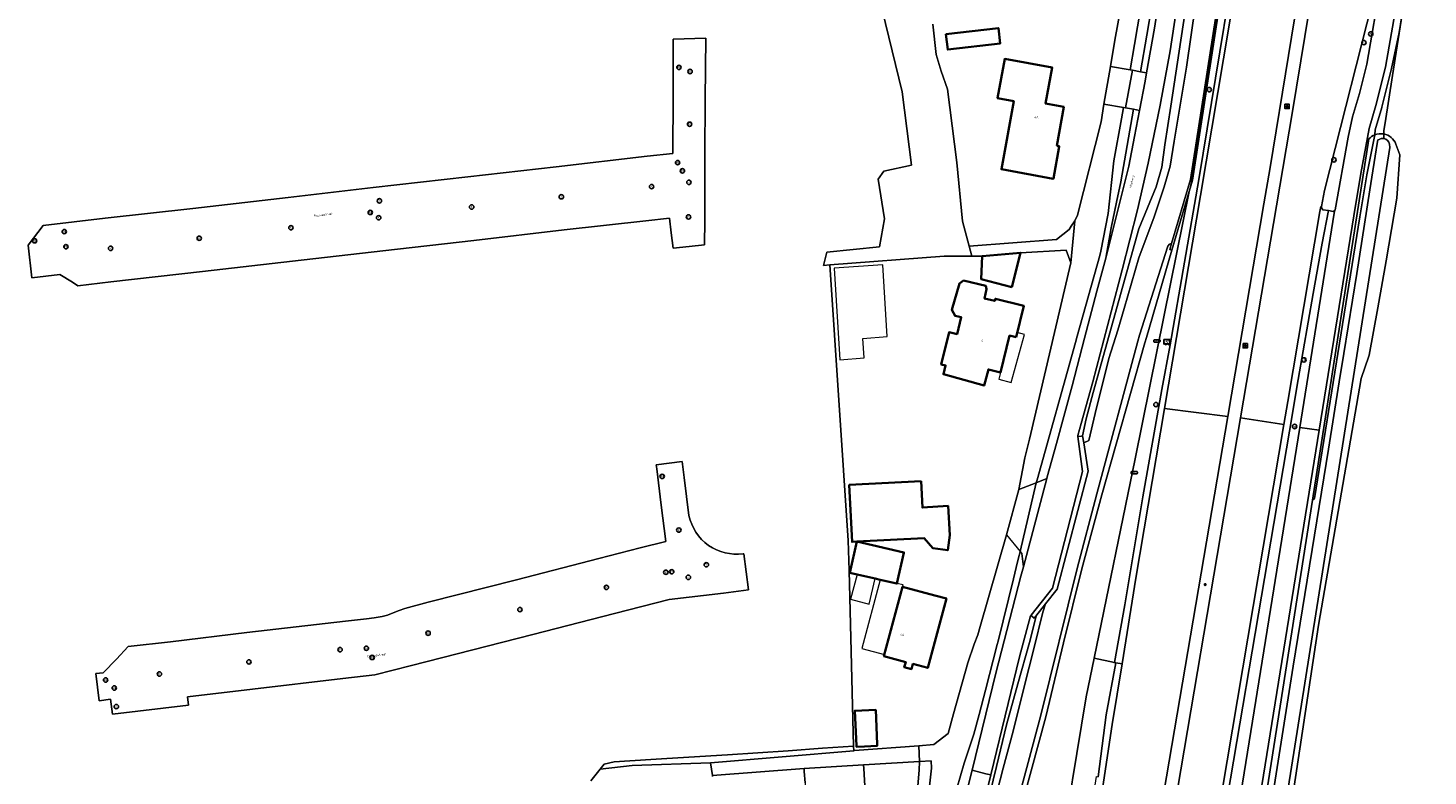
# Model space of a CAD drawing. Header units: metres. Extents: x 73718 to 76933, y 443658 to 446696.
# Tile 29 of 161: x 74695 to 74925, y 444914 to 445037. Entities that reach past the tile are written whole.
import ezdxf
from ezdxf.enums import TextEntityAlignment as Align

# ---------------------------------------------------------------- set-up
doc = ezdxf.new("R2010")
doc.units = ezdxf.units.M
for name, color, linetype, lineweight in [('B-WE-GK-BESCHOEIING-G', 130, 'GK-BESCHOEIING-SO', 18), ('B-WE-GK-KEERWAND_DAMWAND-G', 30, 'Continuous', 18), ('B-WE-IE-MEUBILAIR-S', 7, 'Continuous', 25), ('B-WE-IE-MEUBILAIR_WEGMEUBILAIR-G', 7, 'Continuous', 18), ('B-WE-IE-TERREINAFSCHEIDING_KUNSTMATIG_HEKWERK-G', 20, 'IE-TERREINAFSCHEIDING_KUNSTMATIG-SO', 18), ('B-WE-IE-TERREINAFSCHEIDING_KUNSTMATIG_MUUR-GV', 90, 'Continuous', 18), ('B-WE-KW-KUNSTWERK_DEK-GV', 170, 'Continuous', 18), ('B-WE-KW-KUNSTWERK_GELUIDSWERING_SCHERM-G', 170, 'Continuous', 18), ('B-WE-OG-BEBOUWING-GV', 7, 'Continuous', 35), ('B-WE-OG-BEBOUWING-T18', 10, 'Continuous', 18), ('B-WE-OG-BEBOUWING_LOODS-GV', 7, 'Continuous', 18), ('B-WE-OG-BEBOUWING_LUIFEL-GV', 7, 'Continuous', 18), ('B-WE-OG-BEBOUWING_OVERBOUWING-GV', 7, 'Continuous', 18), ('B-WE-OG-TERREIN_ERF-GV', 7, 'Continuous', 18), ('B-WE-OG-TERREIN_OEVER-GV', 7, 'Continuous', 18), ('B-WE-OG-TOPOGRAFIE-T18', 10, 'Continuous', 18), ('B-WE-OG-WATER_SLOOT-GV', 120, 'Continuous', 18), ('B-WE-OG-WEG-GV', 7, 'Continuous', 18), ('B-WE-VH-GESLOTENVERHARDING_ASFALT-GV', 10, 'Continuous', 18), ('B-WE-VH-GESLOTENVERHARDING_BETON-GV', 10, 'Continuous', 18), ('B-WE-VH-HALFVERHARDING_GRASBETONSTEEN-GV', 130, 'Continuous', 18), ('B-WE-VH-OPENVERHARDING_BETONSTRAATSTEEN-GV', 30, 'Continuous', 18), ('B-WE-VH-OPENVERHARDING_SIERBESTRATING-GV', 30, 'Continuous', 18), ('B-WE-VH-OPENVERHARDING_STRAATBAKSTEEN-GV', 30, 'Continuous', 18), ('B-WE-VH-OPENVERHARDING_TEGEL-GV', 30, 'Continuous', 18)]:
    doc.layers.add(name, color=color, linetype=linetype, lineweight=lineweight)
doc.styles.add('NLCS-ISO', font='NLCS-ISO.ttf')
doc.styles.add('NLCS-ISO-M200-T18', font='NLCS-ISO.ttf', dxfattribs={"height": 0.36})
doc.linetypes.add('GK-BESCHOEIING-SO', pattern='A,18,-3,[1,NLCS.SHX,S=0.6,R=0,X=0,Y=0],-3', length=24)
doc.linetypes.add('IE-TERREINAFSCHEIDING_KUNSTMATIG-SO', pattern='A,4,[82,NLCS.SHX,S=0.75,R=90,X=0,Y=0],4,-2', length=10)

# ---------------------------------------------------------------- blocks, each defined once
blk = doc.blocks.new('SIE-MEUBILAIR_BORD_VERKEER-SO')
at = {"flags": 128}
blk.add_lwpolyline([(-1.8, 1.8), (1.8, 1.8), (1.8, -1.8), (-1.8, -1.8)], close=True, dxfattribs=at)
at = {"style": 'NLCS-ISO'}
blk.add_text('vb', height=1.8, dxfattribs=at).set_placement((0, 0), align=Align.MIDDLE_CENTER)
blk = doc.blocks.new('SIE-MEUBILAIR_KAST_TELECOM-SO')
at = {"flags": 128}
blk.add_lwpolyline([(-2, -1), (2, -1, 0.414214), (2.5, -0.5), (2.5, 0.5, 0.414214), (2, 1), (-2, 1, 0.414214), (-2.5, 0.5), (-2.5, -0.5, 0.414214)], format="xyb", close=True, dxfattribs=at)
at = {"style": 'NLCS-ISO'}
blk.add_text('TEL', height=1.8, dxfattribs=at).set_placement((0, 0), align=Align.MIDDLE_CENTER)
blk = doc.blocks.new('SIE-MEUBILAIR_PAAL_LICHTMAST-SO')
for points in [[(-0.6, 0), (-1, 0)], [(-0.7, 0.7), (-0.4, 0.4)], [(0, 1), (0, 0.6)], [(0.4, 0.4), (0.7, 0.7)], [(1, 0), (0.6, 0)], [(-0.7, -0.7), (-0.4, -0.4)], [(0, -0.6), (0, -1)], [(0.4, -0.4), (0.7, -0.7)]]:
    blk.add_lwpolyline(points)
blk.add_circle((0, 0), 0.5)
blk = doc.blocks.new('SIE-MEUBILAIR_PAAL_VERKEERSBORD-SO')
blk.add_circle((0, 0), 1.8)
at = {"style": 'NLCS-ISO'}
blk.add_text('vb', height=1.8, dxfattribs=at).set_placement((0, 0), align=Align.MIDDLE_CENTER)
blk = doc.blocks.new('SIE-MEUBILAIR_PAAL_HECTOMETER-SO')
blk.add_circle((0, 0), 1.8)
at = {"style": 'NLCS-ISO'}
blk.add_text('hm', height=1.8, dxfattribs=at).set_placement((0, 0), align=Align.MIDDLE_CENTER)
blk = doc.blocks.new('SIE-MEUBILAIR_PUT_KOLK-SO')
blk.add_circle((0, 0), 1.8)
at = {"style": 'NLCS-ISO'}
blk.add_text('K', height=1.8, dxfattribs=at).set_placement((0, 0), align=Align.MIDDLE_CENTER)
blk = doc.blocks.new('SIE-MEUBILAIR_PUT_RIOOLPUT-SO')
blk.add_circle((0, 0), 1.8)
at = {"style": 'NLCS-ISO'}
blk.add_text('RI', height=1.8, dxfattribs=at).set_placement((0, 0), align=Align.MIDDLE_CENTER)
blk = doc.blocks.new('SIE-MEUBILAIR_SENSOR_CAMERA-SO')
for p, q in [((2.5, 1.25), (-2.5, 1.25)), ((-2.5, 1.25), (-2.5, -2.8125)), ((2.5, -2.8125), (2.5, 1.25))]:
    blk.add_line(p, q)
for centre, start, end in [((-1.875, -2.65625), 36.86989765, 143.13010235), ((-1.875, -2.96875), 36.86989765, 143.13010235), ((-1.875, -3.28125), 36.86989765, 143.13010235), ((-0.625, -1.71875), 216.86989765, 323.13010235), ((-0.625, -2.03125), 216.86989765, 323.13010235), ((-0.625, -2.34375), 216.86989765, 323.13010235), ((0.625, -2.65625), 36.86989765, 143.13010235), ((0.625, -2.96875), 36.86989765, 143.13010235), ((0.625, -3.28125), 36.86989765, 143.13010235), ((1.875, -1.71875), 216.86989765, 323.13010235), ((1.875, -2.03125), 216.86989765, 323.13010235), ((1.875, -2.34375), 216.86989765, 323.13010235)]:
    blk.add_arc(centre, 0.78125, start, end)
at = {"style": 'NLCS-ISO'}
blk.add_text('cam', height=1.8, dxfattribs=at).set_placement((0, 0), align=Align.MIDDLE_CENTER)

msp = doc.modelspace()

# ---------------------------------------------------------------- linework, layer by layer
at = {"layer": 'B-WE-GK-BESCHOEIING-G', "flags": 128}
msp.add_lwpolyline([(74917.202, 445019.062), (74917.094, 445019.063), (74916.96, 445018.417), (74915.747, 445010.796), (74913.603, 444997.042), (74911.48, 444983.888), (74910.734, 444979.267), (74908.938, 444968.169), (74903.165, 444932.495), (74894.613, 444878.325), (74891.434, 444858.195), (74885.407, 444820.03), (74879.972, 444785.543), (74874.751, 444751.906), (74871.045, 444728.032)], dxfattribs=at)
at = {"layer": 'B-WE-GK-KEERWAND_DAMWAND-G', "flags": 128}
msp.add_lwpolyline([(74900.638, 445105.907), (74895.936, 445075.043), (74886.249, 445012.505), (74883.129, 445002.014)], dxfattribs=at)
at = {"layer": 'B-WE-IE-MEUBILAIR_WEGMEUBILAIR-G', "flags": 128}
msp.add_lwpolyline([(74873.729, 444932.969), (74875.425, 444942.569), (74878.382, 444960.314), (74881.513, 444978.002), (74882.906, 444985.345), (74887.608, 445012.524), (74895.901, 445062.877), (74902.668, 445104.902)], dxfattribs=at)
at = {"layer": 'B-WE-IE-TERREINAFSCHEIDING_KUNSTMATIG_HEKWERK-G', "flags": 128}
msp.add_lwpolyline([(74925.339, 445066.905), (74921.845, 445044.641), (74918.068, 445020.57)], dxfattribs=at)
at = {"layer": 'B-WE-IE-TERREINAFSCHEIDING_KUNSTMATIG_MUUR-GV', "flags": 128}
msp.add_lwpolyline([(74860.525, 444940.37), (74860.789, 444940.705), (74862.411, 444942.762), (74864.297, 444945.153), (74869.395, 444964.559), (74868.671, 444969.195), (74868.489, 444970.361), (74868.316, 444970.334), (74867.735, 444970.243), (74868.471, 444964.498), (74863.514, 444945.299), (74860.009, 444940.879), (74860.152, 444940.738)], close=True, dxfattribs=at)
at = {"layer": 'B-WE-KW-KUNSTWERK_DEK-GV', "flags": 128}
msp.add_lwpolyline([(74860.855, 444962.668), (74857.978, 444961.546), (74855.952, 444954.083), (74858.198, 444951.379)], close=True, dxfattribs=at)
at = {"layer": 'B-WE-KW-KUNSTWERK_GELUIDSWERING_SCHERM-G', "flags": 128}
msp.add_lwpolyline([(74900.859, 445105.724), (74894.301, 445063.739), (74886.394, 445012.349), (74886.032, 445010.562), (74881.911, 444990.219), (74877.141, 444966.61), (74869.078, 444927.446), (74864.527, 444899.854), (74846.89, 444791.298), (74839.967, 444746.809), (74836.104, 444722.17), (74836.104, 444722.169), (74829.168, 444677.734), (74821.454, 444628.332), (74813.729, 444578.892), (74805.228, 444524.591)], dxfattribs=at)
at = {"layer": 'B-WE-OG-BEBOUWING-GV', "flags": 128}
for points in [[(74845.991, 445036.399), (74846.287, 445033.869), (74854.931, 445034.881), (74854.626, 445037.41)], [(74864.225, 445018.047), (74865.399, 445024.455), (74862.404, 445025.004), (74863.485, 445030.912), (74855.684, 445032.34), (74854.5, 445025.875), (74857.172, 445025.385), (74855.125, 445014.206), (74863.672, 445012.641), (74863.677, 445012.669), (74864.647, 445017.969), (74864.614, 445017.976)], [(74856.82, 444994.836), (74858.284, 445000.475), (74851.965, 444999.931), (74851.79, 444996.142)], [(74857.55, 444986.601), (74858.811, 444991.77), (74854.13, 444992.912), (74854.04, 444992.542), (74852.367, 444992.95), (74852.688, 444994.512), (74852.545, 444995.015), (74848.892, 444995.896), (74848.217, 444995.437), (74846.991, 444991.077), (74847.504, 444990.083), (74848.509, 444989.881), (74847.828, 444987.089), (74846.515, 444987.409), (74845.225, 444982.123), (74845.94, 444981.948), (74845.585, 444980.492), (74852.289, 444978.63), (74853.001, 444981.281), (74854.984, 444980.797), (74856.465, 444986.866)], [(74841.918, 444962.905), (74830.075, 444962.295), (74830.557, 444952.938), (74831.332, 444952.978), (74831.338, 444952.978), (74842.401, 444953.548), (74843.826, 444951.917), (74846.288, 444951.559), (74846.652, 444954.057), (74846.363, 444958.837), (74842.141, 444958.581)], [(74831.332, 444952.978), (74830.161, 444947.855), (74830.16, 444947.853), (74831.383, 444947.573), (74834.337, 444946.898), (74835.151, 444946.712), (74837.926, 444946.078), (74839.081, 444951.136), (74839.086, 444951.158), (74839.097, 444951.205), (74831.338, 444952.978)], [(74838.869, 444945.545), (74835.794, 444934.147), (74839.376, 444933.181), (74839.145, 444932.324), (74840.328, 444932.005), (74840.564, 444932.879), (74843, 444932.222), (74846.069, 444943.603), (74844.173, 444944.114)], [(74831.261, 444919.284), (74831.262, 444919.269), (74831.263, 444919.252), (74832.6, 444919.312), (74834.701, 444919.406), (74834.69, 444919.653), (74834.438, 444925.314), (74830.999, 444925.153), (74831.257, 444919.382)]]:
    msp.add_lwpolyline(points, close=True, dxfattribs=at)
at = {"layer": 'B-WE-OG-BEBOUWING_LOODS-GV', "flags": 128}
msp.add_lwpolyline([(74822.68, 444915.203), (74822.811, 444913.296), (74822.949, 444910.327), (74832.749, 444910.904), (74832.469, 444915.664), (74832.433, 444916.266), (74822.647, 444915.691)], close=True, dxfattribs=at)
at = {"layer": 'B-WE-OG-BEBOUWING_LUIFEL-GV', "flags": 128}
for points in [[(74857.55, 444986.601), (74856.465, 444986.866), (74854.984, 444980.797), (74854.718, 444979.708), (74856.736, 444979.151), (74858.909, 444987.021), (74857.732, 444987.346)], [(74831.383, 444947.573), (74830.319, 444943.509), (74833.379, 444942.709), (74834.337, 444946.898)], [(74838.869, 444945.545), (74838.938, 444945.847), (74837.926, 444946.078), (74835.151, 444946.712), (74832.155, 444935.414), (74835.87, 444934.429)]]:
    msp.add_lwpolyline(points, close=True, dxfattribs=at)
at = {"layer": 'B-WE-OG-BEBOUWING_OVERBOUWING-GV', "flags": 128}
msp.add_lwpolyline([(74835.633, 444998.479), (74827.597, 444997.923), (74828.536, 444982.864), (74832.545, 444983.189), (74832.343, 444986.368), (74836.338, 444986.694)], close=True, dxfattribs=at)
at = {"layer": 'B-WE-OG-TERREIN_ERF-GV', "flags": 128}
for points in [[(74843.837, 445038.042), (74844.392, 445033.05), (74845.224, 445030.346), (74846.264, 445027.365), (74847.789, 445015.3), (74848.735, 445005.661), (74849.841, 445001.553), (74864.215, 445002.677), (74866.285, 445004.287), (74866.619, 445004.838), (74867.233, 445005.7), (74867.64, 445006.676), (74871.523, 445022.025), (74872.013, 445024.924), (74873.06, 445031.122), (74873.784, 445035.404), (74876.357, 445049.518)], [(74921.845, 445044.641), (74920.594, 445036.668), (74918.268, 445021.846), (74918.068, 445020.57), (74918.06, 445020.004)], [(74787.541, 444913.648), (74789.101, 444915.556), (74789.756, 444916.39), (74791.384, 444916.745), (74797.443, 444917.129), (74800.054, 444917.297), (74810.033, 444917.942), (74820.012, 444918.586), (74825.706, 444918.989), (74830.803, 444919.35), (74830.095, 444948.244), (74829.907, 444953.15), (74826.909, 444998.468), (74825.863, 444998.387), (74826.378, 445000.596), (74835.074, 445001.432), (74835.871, 445006.029), (74834.858, 445012.589), (74835.788, 445013.88), (74840.351, 445014.871), (74838.792, 445026.946), (74835.49, 445040.414)], [(74920.066, 445018.326), (74920.683, 445016.554), (74920.191, 445009.422), (74919.332, 445004.3), (74918.464, 444999.127), (74917.067, 444991.427), (74915.656, 444983.649), (74915.591, 444983.45), (74914.315, 444979.785), (74907.319, 444939.229), (74900.905, 444896.779)], [(74812.603, 444950.968), (74812.755, 444950.973), (74813.485, 444945.023), (74809.384, 444944.519), (74800.444, 444943.458), (74791.463, 444941.159), (74778.015, 444937.719), (74758.018, 444932.589), (74751.994, 444931.05), (74746.731, 444930.443), (74731.849, 444928.702), (74721.193, 444927.446), (74721.358, 444926.078), (74717.191, 444925.576), (74708.811, 444924.583), (74708.514, 444927.05), (74706.653, 444926.823), (74706.106, 444931.295), (74707.284, 444931.39), (74709.468, 444933.649), (74711.429, 444935.71), (74718.365, 444936.524), (74730.957, 444938.007), (74747.197, 444939.905), (74750.634, 444940.305), (74751.88, 444940.447), (74753.233, 444940.679), (74754.094, 444940.91), (74755.046, 444941.248), (74755.995, 444941.631), (74756.923, 444941.994), (74760.791, 444942.998), (74775.316, 444946.719), (74788.885, 444950.19), (74795.675, 444951.929), (74799.881, 444952.999), (74799.155, 444958.97), (74798.428, 444964.919), (74798.287, 444965.617), (74802.592, 444966.168), (74802.926, 444963.495), (74803.692, 444957.258)], [(74822.811, 444913.296), (74822.68, 444915.203), (74822.647, 444915.691), (74807.604, 444914.546), (74807.574, 444914.38)], [(74840.872, 444906.912), (74841.591, 444915.407), (74841.655, 444916.837), (74832.433, 444916.266), (74832.469, 444915.664), (74832.749, 444910.904)]]:
    msp.add_lwpolyline(points, dxfattribs=at)
for points in [[(74845.991, 445036.399), (74854.626, 445037.41), (74854.931, 445034.881), (74846.287, 445033.869)], [(74708.584, 444995.695), (74703.114, 444995.017), (74702.221, 444995.627), (74700.175, 444996.887), (74695.541, 444996.352), (74694.924, 445001.718), (74697.447, 445004.975), (74707.623, 445006.134), (74722.053, 445007.767), (74737.724, 445009.564), (74751.714, 445011.179), (74767.339, 445012.967), (74781.844, 445014.626), (74796.816, 445016.334), (74801.029, 445016.793), (74801.045, 445017.808), (74801.081, 445025.254), (74801.113, 445035.588), (74806.459, 445035.757), (74806.394, 445025.725), (74806.346, 445016.516), (74806.299, 445005.778), (74806.287, 445001.763), (74803.746, 445001.496), (74801.092, 445001.217), (74800.78, 445003.75), (74800.497, 445006.183), (74796.63, 445005.747), (74783.18, 445004.218), (74768.313, 445002.508), (74753.33, 445000.783), (74738.479, 444999.081), (74723.633, 444997.392)], [(74864.225, 445018.047), (74864.614, 445017.976), (74864.647, 445017.969), (74863.677, 445012.669), (74863.672, 445012.641), (74855.125, 445014.206), (74857.172, 445025.385), (74854.5, 445025.875), (74855.684, 445032.34), (74863.485, 445030.912), (74862.404, 445025.004), (74865.399, 445024.455)], [(74841.533, 444919.406), (74844.009, 444919.593), (74846.375, 444921.448), (74847.253, 444924.642), (74849.594, 444933.072), (74850.636, 444936.137), (74851.266, 444937.66), (74851.66, 444939.042), (74855.952, 444954.083), (74857.978, 444961.546), (74858.966, 444966.746), (74859.731, 444969.8), (74866.562, 444998.836), (74865.765, 445000.875), (74858.284, 445000.475), (74856.82, 444994.836), (74851.79, 444996.142), (74851.965, 444999.931), (74850.278, 444999.927), (74845.708, 444999.918), (74826.909, 444998.468), (74829.907, 444953.15), (74830.095, 444948.244), (74830.803, 444919.35), (74830.821, 444918.597), (74830.951, 444918.608)], [(74857.55, 444986.601), (74856.465, 444986.866), (74854.984, 444980.797), (74853.001, 444981.281), (74852.289, 444978.63), (74845.585, 444980.492), (74845.94, 444981.948), (74845.225, 444982.123), (74846.515, 444987.409), (74847.828, 444987.089), (74848.509, 444989.881), (74847.504, 444990.083), (74846.991, 444991.077), (74848.217, 444995.437), (74848.892, 444995.896), (74852.545, 444995.015), (74852.688, 444994.512), (74852.367, 444992.95), (74854.04, 444992.542), (74854.13, 444992.912), (74858.811, 444991.77)], [(74835.151, 444946.712), (74834.337, 444946.898), (74831.383, 444947.573), (74830.16, 444947.853), (74830.161, 444947.855), (74831.332, 444952.978), (74830.557, 444952.938), (74830.075, 444962.295), (74841.918, 444962.905), (74842.141, 444958.581), (74846.363, 444958.837), (74846.652, 444954.057), (74846.288, 444951.559), (74843.826, 444951.917), (74842.401, 444953.548), (74831.338, 444952.978), (74839.097, 444951.205), (74839.086, 444951.158), (74839.081, 444951.136), (74837.926, 444946.078)], [(74846.069, 444943.603), (74843, 444932.222), (74840.564, 444932.879), (74840.328, 444932.005), (74839.145, 444932.324), (74839.376, 444933.181), (74835.794, 444934.147), (74838.869, 444945.545), (74844.173, 444944.114)], [(74830.999, 444925.153), (74834.438, 444925.314), (74834.69, 444919.653), (74834.701, 444919.406), (74832.6, 444919.312), (74831.263, 444919.252), (74831.262, 444919.269), (74831.261, 444919.284), (74831.257, 444919.382)]]:
    msp.add_lwpolyline(points, close=True, dxfattribs=at)
at = {"layer": 'B-WE-OG-TERREIN_ERF-GV'}
for points in [[(74918.06, 445020.004, -0.2514116), (74920.066, 445018.326)], [(74803.692, 444957.258, 0.1805333), (74806.924, 444952.341)], [(74806.924, 444952.341, 0.1783801), (74812.603, 444950.968)]]:
    msp.add_lwpolyline(points, format="xyb", dxfattribs=at)
at = {"layer": 'B-WE-OG-TERREIN_OEVER-GV', "flags": 128}
for points in [[(74879.08, 445036.273), (74879.872, 445041.096), (74880.631, 445046.125), (74880.977, 445048.415), (74879.48, 445049.258), (74879.016, 445046.417), (74877.049, 445034.695), (74876.316, 445030.546), (74876.699, 445030.478), (74878.001, 445030.249)], [(74875.223, 445024.357), (74874.895, 445022.502), (74873.65, 445015.58), (74872.704, 445006.94), (74871.478, 445000.715), (74871.349, 445000), (74871.343, 445000), (74867.592, 444986.774), (74867.298, 444985.739), (74860.993, 444963.161), (74860.855, 444962.668), (74862.607, 444963.352), (74862.675, 444963.607), (74864.178, 444969.105), (74866.769, 444978.608), (74868.805, 444986.43), (74870.821, 444994.174), (74872.319, 444999.56), (74873.17, 445004.581), (74874.055, 445008.797), (74874.76, 445012.156), (74876.893, 445024.062), (74875.545, 445024.3)], [(74830.821, 444918.597), (74830.803, 444919.35), (74825.706, 444918.989), (74820.012, 444918.586), (74810.033, 444917.942), (74800.054, 444917.297), (74797.443, 444917.129), (74791.384, 444916.745), (74789.756, 444916.39), (74789.101, 444915.556), (74794.343, 444916.146), (74807.273, 444916.622)], [(74841.655, 444916.837), (74841.591, 444915.407), (74840.872, 444906.912), (74840.553, 444900.659), (74840.937, 444900.565), (74841.933, 444900.322), (74843.612, 444915.714), (74843.554, 444916.936)]]:
    msp.add_lwpolyline(points, close=True, dxfattribs=at)
for points in [[(74885.829, 445043.026), (74884.397, 445033.642), (74883.029, 445024.571), (74882.021, 445018.236), (74881.517, 445014.565), (74880.581, 445011.325), (74877.774, 445004.414), (74870.215, 444977.49), (74869.063, 444973.17), (74868.489, 444970.361), (74868.671, 444969.195), (74869.492, 444969.609), (74870.55, 444974.069), (74872.834, 444983.069), (74874.265, 444987.77), (74875.349, 444991.333), (74877.745, 444999.647), (74880.256, 445006.398), (74881.917, 445011.305), (74882.922, 445014.705), (74883.579, 445018.801), (74885.588, 445031.011), (74887.095, 445041.251)], [(74916.58, 445019.853), (74915.251, 445013.313), (74914.129, 445006.379), (74906.674, 444960.078), (74906.303, 444959.785), (74892.731, 444873.205), (74891.603, 444867.414), (74890.027, 444859.32), (74889.898, 444858.436), (74888.978, 444852.121), (74887.939, 444844.994), (74886.499, 444836.427), (74885.052, 444827.998), (74883.62, 444819.653), (74873.321, 444752.131), (74868.454, 444720.22), (74858.227, 444653.173)], [(74915.613, 445019.18), (74906.303, 444959.785), (74906.674, 444960.078), (74914.129, 445006.379)], [(74908.938, 444968.169), (74910.734, 444979.267), (74911.48, 444983.888), (74913.603, 444997.042), (74915.747, 445010.796), (74916.96, 445018.417), (74917.094, 445019.063), (74917.202, 445019.062)], [(74914.129, 445006.379), (74915.251, 445013.313), (74916.58, 445019.853)], [(74918.06, 445020.004), (74918.05, 445019.264)], [(74918.05, 445019.264), (74918.06, 445020.004)], [(74918.992, 445018.307), (74919.07, 445017.772), (74891.22, 444842.684)], [(74900.905, 444896.779), (74907.319, 444939.229), (74914.315, 444979.785), (74915.591, 444983.45), (74915.656, 444983.649), (74917.067, 444991.427), (74918.464, 444999.127), (74919.332, 445004.3), (74920.191, 445009.422), (74920.683, 445016.554), (74920.066, 445018.326)], [(74862.449, 444924.185), (74865.33, 444936.36), (74868.389, 444948.492), (74871.653, 444960.674), (74878.745, 444985.676), (74878.982, 444986.513), (74883.177, 445000.896), (74882.832, 445000.998), (74883.129, 445002.014), (74882.795, 445001.892), (74882.54, 445001.568), (74877.844, 444986.914), (74877.583, 444985.944), (74870.812, 444960.808), (74867.611, 444948.549), (74861.599, 444924.42), (74856.84, 444906.615), (74855.159, 444899.975), (74854.568, 444896.457), (74853.437, 444886.045), (74852.905, 444882.055), (74849.587, 444862.705)], [(74860.365, 444660.369), (74862.917, 444676.418), (74865.517, 444693.415), (74868.085, 444709.594), (74868.74, 444713.575), (74869.315, 444716.886), (74869.8, 444720.007), (74871.045, 444728.032), (74874.751, 444751.906), (74879.972, 444785.543), (74885.407, 444820.03), (74891.434, 444858.195), (74894.613, 444878.325), (74903.165, 444932.495), (74908.938, 444968.169)], [(74849.407, 444911.706), (74850.306, 444915.373), (74854.223, 444931.338), (74858.35, 444947.319), (74858.747, 444948.813), (74858.497, 444951.018), (74858.198, 444951.379), (74858.033, 444950.679), (74857.755, 444949.647), (74857.12, 444946.869), (74854.578, 444936.633), (74854.434, 444936.054), (74852.488, 444928.526), (74851.462, 444924.565), (74850.614, 444921.289), (74848.984, 444916.548), (74847.793, 444912.381)], [(74853.97, 444910.208), (74855.439, 444915.705), (74857.072, 444921.814), (74858.955, 444929.305), (74860.472, 444935.338), (74861.94, 444941.366), (74862.411, 444942.762), (74860.789, 444940.705), (74860.856, 444940.702), (74859.776, 444936.382), (74857.858, 444929.581), (74855.96, 444922.848), (74854.296, 444916.011), (74852.649, 444909.242)], [(74857.632, 444906.41), (74862.449, 444924.185)]]:
    msp.add_lwpolyline(points, dxfattribs=at)
at = {"layer": 'B-WE-OG-TERREIN_OEVER-GV'}
for points in [[(74916.58, 445019.853, 0.1123026), (74915.613, 445019.18)], [(74918.06, 445020.004, 0.1439834), (74916.58, 445019.853)], [(74917.202, 445019.062, -0.1995149), (74918.05, 445019.264)], [(74918.05, 445019.264, -0.3280677), (74918.992, 445018.307)], [(74920.066, 445018.326, 0.2514116), (74918.06, 445020.004)]]:
    msp.add_lwpolyline(points, format="xyb", dxfattribs=at)
at = {"layer": 'B-WE-OG-WATER_SLOOT-GV', "flags": 128}
for points in [[(74849.587, 444862.705), (74852.905, 444882.055), (74853.437, 444886.045), (74854.568, 444896.457), (74855.159, 444899.975), (74856.84, 444906.615), (74861.599, 444924.42), (74867.611, 444948.549), (74870.812, 444960.808), (74877.583, 444985.944), (74877.844, 444986.914), (74882.54, 445001.568), (74882.795, 445001.892), (74883.129, 445002.014), (74886.249, 445012.505), (74895.936, 445075.043)], [(74835.49, 445040.414), (74838.792, 445026.946), (74840.351, 445014.871), (74835.788, 445013.88), (74834.858, 445012.589), (74835.871, 445006.029), (74835.074, 445001.432), (74826.378, 445000.596), (74825.863, 444998.387), (74826.909, 444998.468), (74845.708, 444999.918), (74850.278, 444999.927), (74849.841, 445001.553), (74848.735, 445005.661), (74847.789, 445015.3), (74846.264, 445027.365), (74845.224, 445030.346), (74844.392, 445033.05), (74843.837, 445038.042)], [(74887.095, 445041.251), (74885.588, 445031.011), (74883.579, 445018.801), (74882.922, 445014.705), (74881.917, 445011.305), (74880.256, 445006.398), (74877.745, 444999.647), (74875.349, 444991.333), (74874.265, 444987.77), (74872.834, 444983.069), (74870.55, 444974.069), (74869.492, 444969.609), (74868.671, 444969.195), (74869.395, 444964.559), (74864.297, 444945.153), (74862.411, 444942.762), (74861.94, 444941.366), (74860.472, 444935.338), (74858.955, 444929.305), (74857.072, 444921.814), (74855.439, 444915.705), (74853.97, 444910.208)], [(74917.202, 445019.062), (74917.094, 445019.063), (74916.96, 445018.417), (74915.747, 445010.796), (74913.603, 444997.042), (74911.48, 444983.888), (74910.734, 444979.267), (74908.938, 444968.169), (74903.165, 444932.495), (74894.613, 444878.325), (74891.434, 444858.195), (74885.407, 444820.03), (74879.972, 444785.543), (74874.751, 444751.906), (74871.045, 444728.032), (74873.33, 444727.875), (74875.002, 444738.296), (74880.889, 444774.221), (74881.705, 444774.292), (74882.973, 444774.406), (74888.473, 444774.806), (74892.449, 444775.095), (74891.412, 444788.714), (74889.2, 444820.96)], [(74889.2, 444820.96), (74888.953, 444824.245), (74889.291, 444827.835), (74889.846, 444828.351), (74890.082, 444833.011), (74891.22, 444842.684), (74919.07, 445017.772), (74918.992, 445018.307)], [(74847.793, 444912.381), (74848.984, 444916.548), (74850.614, 444921.289), (74851.462, 444924.565), (74852.488, 444928.526), (74854.434, 444936.054), (74854.578, 444936.633), (74857.12, 444946.869), (74857.755, 444949.647), (74858.033, 444950.679), (74858.198, 444951.379), (74860.855, 444962.668), (74857.978, 444961.546), (74855.952, 444954.083), (74851.66, 444939.042), (74851.266, 444937.66), (74850.636, 444936.137), (74849.594, 444933.072), (74847.253, 444924.642), (74846.375, 444921.448), (74844.009, 444919.593), (74841.533, 444919.406), (74841.533, 444919.398), (74841.655, 444916.837), (74843.554, 444916.936), (74843.612, 444915.714), (74841.933, 444900.322)], [(74807.574, 444914.38), (74807.604, 444914.546), (74807.273, 444916.622), (74794.343, 444916.146), (74789.101, 444915.556), (74787.541, 444913.648)]]:
    msp.add_lwpolyline(points, dxfattribs=at)
for points in [[(74876.316, 445030.546), (74877.049, 445034.695), (74879.016, 445046.417), (74879.48, 445049.258), (74880.132, 445053.247), (74880.018, 445053.777), (74880.929, 445058.563), (74878.176, 445059.087), (74877.267, 445054.302), (74877.049, 445053.751), (74876.357, 445049.518), (74873.784, 445035.404), (74873.06, 445031.122)], [(74859.731, 444969.8), (74858.966, 444966.746), (74857.978, 444961.546), (74860.855, 444962.668), (74860.993, 444963.161), (74867.298, 444985.739), (74867.592, 444986.774), (74871.343, 445000), (74871.349, 445000), (74871.478, 445000.715), (74872.704, 445006.94), (74873.65, 445015.58), (74874.895, 445022.502), (74875.223, 445024.357), (74872.013, 445024.924), (74871.523, 445022.025), (74867.64, 445006.676), (74867.233, 445005.7), (74866.562, 444998.836)], [(74849.841, 445001.553), (74850.278, 444999.927), (74851.965, 444999.931), (74858.284, 445000.475), (74865.765, 445000.875), (74866.562, 444998.836), (74867.233, 445005.7), (74866.619, 445004.838), (74866.285, 445004.287), (74864.215, 445002.677)], [(74807.273, 444916.622), (74807.604, 444914.546), (74822.647, 444915.691), (74832.433, 444916.266), (74841.655, 444916.837), (74841.533, 444919.398), (74841.533, 444919.406), (74830.951, 444918.608), (74830.821, 444918.597)]]:
    msp.add_lwpolyline(points, close=True, dxfattribs=at)
at = {"layer": 'B-WE-OG-WATER_SLOOT-GV'}
for points in [[(74918.05, 445019.264, 0.1995149), (74917.202, 445019.062)], [(74918.992, 445018.307, 0.3280677), (74918.05, 445019.264)]]:
    msp.add_lwpolyline(points, format="xyb", dxfattribs=at)
at = {"layer": 'B-WE-OG-WEG-GV', "flags": 128}
for points in [[(74877.252, 444946.983), (74881.963, 444974.839), (74887.886, 445009.865), (74892.626, 445037.895), (74898.016, 445071.022), (74902.948, 445101.338), (74904.438, 445110.492), (74904.393, 445110.5), (74904.436, 445110.772), (74902.25, 445111.125), (74901.3, 445105.786), (74902.668, 445104.902), (74895.901, 445062.877), (74887.608, 445012.524), (74882.906, 444985.345), (74881.513, 444978.002), (74878.382, 444960.314), (74875.425, 444942.569), (74873.751, 444933.093), (74873.952, 444933.052), (74874.979, 444932.905)], [(74887.608, 445012.524), (74895.901, 445062.877), (74902.668, 445104.902), (74901.3, 445105.786), (74901.032, 445105.822), (74898.946, 445092.343), (74886.578, 445012.409), (74886.032, 445010.562), (74881.911, 444990.219), (74877.141, 444966.61), (74870.383, 444933.787), (74873.751, 444933.093), (74875.425, 444942.569), (74878.382, 444960.314), (74881.513, 444978.002), (74882.906, 444985.345)], [(74881.933, 445047.876), (74881.145, 445048.32), (74880.977, 445048.415), (74880.631, 445046.125), (74879.872, 445041.096), (74879.08, 445036.273), (74878.001, 445030.249), (74879.03, 445030.067), (74880.337, 445037.421)], [(74876.893, 445024.062), (74874.76, 445012.156), (74874.055, 445008.797), (74873.17, 445004.581), (74872.319, 444999.56), (74876.128, 445014.721), (74877.043, 445019.578), (74877.879, 445023.888)]]:
    msp.add_lwpolyline(points, close=True, dxfattribs=at)
for points in [[(74891.865, 445092.545), (74882.897, 445033.68), (74881.236, 445024.74), (74879.28, 445015.224), (74877.551, 445007.531), (74874.992, 444997.684), (74870.195, 444979.224), (74868.268, 444972.418), (74867.709, 444970.443), (74867.735, 444970.243), (74868.316, 444970.334), (74868.489, 444970.361), (74869.063, 444973.17), (74870.215, 444977.49), (74877.774, 445004.414), (74880.581, 445011.325), (74881.517, 445014.565), (74882.021, 445018.236), (74883.029, 445024.571), (74884.397, 445033.642), (74885.829, 445043.026)], [(74921.098, 445046.745), (74918.367, 445031.009), (74916.762, 445024.666), (74915.663, 445020.928), (74914.266, 445013.485), (74913.142, 445006.539), (74907.443, 444971.309), (74891.564, 444873.152), (74891.488, 444872.703), (74883.328, 444824.657), (74877.61, 444789.148), (74875.999, 444778.953), (74870.357, 444743.25), (74865.133, 444712.917), (74864.615, 444709.757), (74864.392, 444708.382), (74861.897, 444692.862), (74859.956, 444680.497), (74858.815, 444673.23)], [(74916.58, 445019.853), (74916.637, 445020.694), (74917.721, 445024.384), (74917.731, 445024.421), (74919.336, 445030.764), (74920.594, 445036.668), (74921.845, 445044.641)], [(74920.594, 445036.668), (74919.336, 445030.764), (74917.731, 445024.421), (74917.721, 445024.384), (74916.637, 445020.694), (74916.58, 445019.853)], [(74918.06, 445020.004), (74918.068, 445020.57), (74918.268, 445021.846), (74920.594, 445036.668)], [(74873.321, 444752.131), (74883.62, 444819.653), (74885.052, 444827.998), (74886.499, 444836.427), (74887.939, 444844.994), (74888.978, 444852.121), (74889.898, 444858.436), (74890.027, 444859.32), (74891.603, 444867.414), (74892.731, 444873.205), (74906.303, 444959.785), (74915.613, 445019.18)], [(74839.967, 444746.809), (74846.89, 444791.298), (74864.527, 444899.854), (74869.078, 444927.446), (74870.383, 444933.787), (74877.141, 444966.61), (74881.911, 444990.219), (74886.032, 445010.562), (74883.177, 445000.896), (74878.982, 444986.513), (74878.745, 444985.676), (74871.653, 444960.674), (74868.389, 444948.492), (74865.33, 444936.36), (74862.449, 444924.185), (74857.632, 444906.41)], [(74855.497, 444673.018), (74856.755, 444680.933), (74859.215, 444696.416), (74860.895, 444707.008), (74861.414, 444710.174), (74861.889, 444713.235), (74867.18, 444743.863), (74872.799, 444779.449), (74875.736, 444798.049), (74880.222, 444825.627), (74888.236, 444873.067), (74889.971, 444883.339), (74904.235, 444971.738), (74909.919, 445006.964), (74909.992, 445007.416), (74909.754, 445007.278), (74908.946, 445007.41), (74907.947, 445002.059), (74906.464, 444993.756), (74903.992, 444979.635), (74902.565, 444971.13), (74888.208, 444886.819), (74859.913, 444709.134), (74852.197, 444660.495)], [(74852.649, 444909.242), (74854.296, 444916.011), (74855.96, 444922.848), (74857.858, 444929.581), (74859.776, 444936.382), (74860.856, 444940.702), (74860.789, 444940.705), (74860.525, 444940.37), (74860.152, 444940.738), (74860.009, 444940.879), (74859.907, 444940.75), (74858.11, 444934.059), (74853.389, 444914.606), (74850.826, 444904.044)], [(74873.952, 444933.052), (74873.751, 444933.093), (74870.383, 444933.787), (74869.078, 444927.446), (74864.527, 444899.854), (74846.89, 444791.298), (74839.967, 444746.809), (74836.104, 444722.169), (74829.168, 444677.734), (74821.454, 444628.332), (74813.729, 444578.892), (74805.228, 444524.591), (74792.624, 444470.678), (74792.41, 444468.661)], [(74816.719, 444562.873), (74819.734, 444581.604), (74842.53, 444733.765), (74844.297, 444743.756), (74870.778, 444914.338), (74871.045, 444914.305), (74872.358, 444924.514), (74873.952, 444933.052)]]:
    msp.add_lwpolyline(points, dxfattribs=at)
at = {"layer": 'B-WE-OG-WEG-GV'}
for points in [[(74915.613, 445019.18, -0.1123026), (74916.58, 445019.853)], [(74916.58, 445019.853, -0.1439834), (74918.06, 445020.004)]]:
    msp.add_lwpolyline(points, format="xyb", dxfattribs=at)
at = {"layer": 'B-WE-VH-GESLOTENVERHARDING_ASFALT-GV', "flags": 128}
for points in [[(74881.933, 445047.876), (74880.337, 445037.421), (74879.03, 445030.067), (74878.805, 445028.664), (74877.879, 445023.888), (74877.043, 445019.578), (74876.128, 445014.721), (74872.319, 444999.56), (74870.821, 444994.174), (74868.805, 444986.43), (74866.769, 444978.608), (74864.178, 444969.105), (74862.675, 444963.607), (74862.607, 444963.352), (74858.747, 444948.813), (74858.35, 444947.319), (74854.223, 444931.338), (74850.306, 444915.373), (74852.593, 444914.809), (74853.389, 444914.606), (74858.11, 444934.059), (74859.907, 444940.75), (74860.009, 444940.879), (74863.514, 444945.299), (74868.471, 444964.498), (74867.735, 444970.243), (74867.709, 444970.443), (74868.268, 444972.418), (74870.195, 444979.224), (74874.992, 444997.684), (74877.551, 445007.531), (74879.28, 445015.224), (74881.236, 445024.74), (74882.897, 445033.68), (74891.865, 445092.545)], [(74850.826, 444904.044), (74853.389, 444914.606), (74852.593, 444914.809), (74850.306, 444915.373), (74849.407, 444911.706)]]:
    msp.add_lwpolyline(points, dxfattribs=at)
for points in [[(74908.395, 445069.768), (74898.016, 445071.022), (74892.626, 445037.895), (74887.886, 445009.865), (74881.963, 444974.839), (74892.38, 444973.538), (74898.324, 445008.491), (74899.341, 445014.469)], [(74917.077, 445045.342), (74920.787, 445067.929), (74910.538, 445069.424), (74909.155, 445060.77), (74903.047, 445023.681), (74900.42, 445008.215), (74894.496, 444973.342), (74901.639, 444972.253), (74902.275, 444976.015), (74907.543, 445007.277), (74907.68, 445008.089), (74907.824, 445008.07), (74908.283, 445010.692), (74917.031, 445045.06)], [(74892.38, 444973.538), (74881.963, 444974.839), (74877.252, 444946.983), (74874.979, 444932.905), (74873.365, 444922.91), (74871.455, 444910.13), (74870.105, 444900.521), (74869.192, 444889.106), (74868.649, 444880.686), (74868.286, 444875.865), (74875.776, 444874.756), (74879.24, 444896.267)], [(74901.639, 444972.253), (74894.496, 444973.342), (74881.369, 444896.074), (74877.875, 444874.268), (74885.046, 444873.355), (74887.221, 444886.981)], [(74860.855, 444962.668), (74857.978, 444961.546), (74855.952, 444954.083), (74858.198, 444951.379)], [(74860.855, 444962.668), (74858.198, 444951.379), (74858.497, 444951.018), (74858.747, 444948.813), (74862.607, 444963.352)]]:
    msp.add_lwpolyline(points, close=True, dxfattribs=at)
at = {"layer": 'B-WE-VH-GESLOTENVERHARDING_BETON-GV', "flags": 128}
msp.add_lwpolyline([(74886.032, 445010.562), (74886.578, 445012.409), (74898.946, 445092.343), (74901.032, 445105.822), (74900.638, 445105.907), (74895.936, 445075.043), (74886.249, 445012.505), (74883.129, 445002.014), (74882.832, 445000.998), (74883.177, 445000.896)], close=True, dxfattribs=at)
at = {"layer": 'B-WE-VH-HALFVERHARDING_GRASBETONSTEEN-GV', "flags": 128}
for points in [[(74838.165, 444554.427), (74837.505, 444554.935), (74837.674, 444556.787), (74838.223, 444562.575), (74838.833, 444570.143), (74840.224, 444584.017), (74840.787, 444588.093), (74841.855, 444595.305), (74842.983, 444602.398), (74843.913, 444608.331), (74844.745, 444613.571), (74845.293, 444617.422), (74848.338, 444637.083), (74852.197, 444660.495), (74859.913, 444709.134), (74888.208, 444886.819), (74902.565, 444971.13), (74903.992, 444979.635), (74906.464, 444993.756), (74907.947, 445002.059), (74908.946, 445007.41)], [(74908.946, 445007.41), (74908.054, 445007.556), (74907.833, 445007.88), (74907.824, 445008.07), (74907.68, 445008.089), (74907.543, 445007.277), (74902.275, 444976.015), (74901.639, 444972.253), (74887.221, 444886.981), (74885.046, 444873.355), (74870.118, 444779.849), (74854.373, 444681.23), (74847.35, 444637.238), (74844.306, 444617.581), (74842.836, 444608.789), (74840.117, 444591.439), (74839.514, 444587.097), (74838.589, 444580.444)], [(74871.455, 444910.13), (74873.365, 444922.91), (74874.979, 444932.905), (74873.952, 444933.052), (74872.358, 444924.514), (74871.045, 444914.305)]]:
    msp.add_lwpolyline(points, dxfattribs=at)
at = {"layer": 'B-WE-VH-OPENVERHARDING_BETONSTRAATSTEEN-GV', "flags": 128}
for points in [[(74908.395, 445069.768), (74899.341, 445014.469), (74898.324, 445008.491), (74892.38, 444973.538), (74879.24, 444896.267), (74875.776, 444874.756), (74862.601, 444792.951), (74860.727, 444781.127), (74845.067, 444682.326), (74831.476, 444596.576)], [(74833.641, 444596.531), (74847.102, 444682.15), (74847.68, 444685.825), (74862.931, 444781.002), (74877.875, 444874.268), (74881.369, 444896.074), (74894.496, 444973.342), (74900.42, 445008.215), (74903.047, 445023.681), (74909.155, 445060.77)], [(74803.692, 444957.258), (74802.926, 444963.495), (74802.592, 444966.168), (74798.287, 444965.617), (74798.428, 444964.919), (74799.155, 444958.97), (74799.881, 444952.999), (74795.675, 444951.929), (74788.885, 444950.19), (74775.316, 444946.719), (74760.791, 444942.998), (74756.923, 444941.994), (74755.995, 444941.631), (74755.046, 444941.248), (74754.094, 444940.91), (74753.233, 444940.679), (74751.88, 444940.447), (74750.634, 444940.305), (74747.197, 444939.905), (74730.957, 444938.007), (74718.365, 444936.524), (74711.429, 444935.71), (74709.468, 444933.649), (74707.284, 444931.39), (74706.106, 444931.295), (74706.653, 444926.823), (74708.514, 444927.05), (74708.811, 444924.583), (74717.191, 444925.576), (74721.358, 444926.078), (74721.193, 444927.446), (74731.849, 444928.702), (74746.731, 444930.443), (74751.994, 444931.05), (74758.018, 444932.589), (74778.015, 444937.719), (74791.463, 444941.159), (74800.444, 444943.458), (74809.384, 444944.519), (74813.485, 444945.023), (74812.755, 444950.973), (74812.603, 444950.968)]]:
    msp.add_lwpolyline(points, dxfattribs=at)
msp.add_lwpolyline([(74708.584, 444995.695), (74723.633, 444997.392), (74738.479, 444999.081), (74753.33, 445000.783), (74768.313, 445002.508), (74783.18, 445004.218), (74796.63, 445005.747), (74800.497, 445006.183), (74800.78, 445003.75), (74801.092, 445001.217), (74803.746, 445001.496), (74806.287, 445001.763), (74806.299, 445005.778), (74806.346, 445016.516), (74806.394, 445025.725), (74806.459, 445035.757), (74801.113, 445035.588), (74801.081, 445025.254), (74801.045, 445017.808), (74801.029, 445016.793), (74796.816, 445016.334), (74781.844, 445014.626), (74767.339, 445012.967), (74751.714, 445011.179), (74737.724, 445009.564), (74722.053, 445007.767), (74707.623, 445006.134), (74697.447, 445004.975), (74694.924, 445001.718), (74695.541, 444996.352), (74700.175, 444996.887), (74702.221, 444995.627), (74703.114, 444995.017)], close=True, dxfattribs=at)
at = {"layer": 'B-WE-VH-OPENVERHARDING_BETONSTRAATSTEEN-GV'}
for points in [[(74806.924, 444952.341, -0.1805333), (74803.692, 444957.258)], [(74812.603, 444950.968, -0.1783801), (74806.924, 444952.341)]]:
    msp.add_lwpolyline(points, format="xyb", dxfattribs=at)
at = {"layer": 'B-WE-VH-OPENVERHARDING_SIERBESTRATING-GV', "flags": 128}
msp.add_lwpolyline([(74878.001, 445030.249), (74876.699, 445030.478), (74875.545, 445024.3), (74876.893, 445024.062), (74877.879, 445023.888), (74878.805, 445028.664), (74879.03, 445030.067)], close=True, dxfattribs=at)
at = {"layer": 'B-WE-VH-OPENVERHARDING_STRAATBAKSTEEN-GV', "flags": 128}
for points in [[(74917.646, 445045.267), (74917.077, 445045.342), (74917.031, 445045.06), (74908.283, 445010.692), (74907.824, 445008.07), (74907.833, 445007.88), (74908.054, 445007.556), (74908.946, 445007.41), (74909.754, 445007.278), (74909.992, 445007.416), (74910.071, 445007.52), (74912.173, 445019.483), (74912.923, 445022.839), (74914.09, 445026.685), (74915.259, 445031.469)], [(74872.013, 445024.924), (74875.223, 445024.357), (74875.545, 445024.3), (74876.699, 445030.478), (74876.316, 445030.546), (74873.06, 445031.122)]]:
    msp.add_lwpolyline(points, close=True, dxfattribs=at)
at = {"layer": 'B-WE-VH-OPENVERHARDING_TEGEL-GV', "flags": 128}
for points in [[(74913.142, 445006.539), (74914.266, 445013.485), (74915.663, 445020.928), (74916.762, 445024.666), (74918.367, 445031.009), (74921.098, 445046.745), (74924.469, 445067.158), (74921.4, 445067.973), (74917.943, 445046.982), (74917.646, 445045.267), (74915.259, 445031.469), (74914.09, 445026.685), (74912.923, 445022.839), (74912.173, 445019.483), (74910.071, 445007.52), (74909.992, 445007.416), (74909.919, 445006.964), (74904.235, 444971.738), (74907.443, 444971.309)], [(74907.443, 444971.309), (74904.235, 444971.738), (74889.971, 444883.339), (74888.236, 444873.067), (74891.488, 444872.703), (74891.564, 444873.152)]]:
    msp.add_lwpolyline(points, close=True, dxfattribs=at)

# ---------------------------------------------------------------- block references
at = {"layer": 'B-WE-IE-MEUBILAIR-S', "xscale": 0.2, "yscale": 0.2, "zscale": 0.2}
for name, p in [('SIE-MEUBILAIR_PUT_KOLK-SO', (74914.794, 445035.033)), ('SIE-MEUBILAIR_PUT_KOLK-SO', (74915.925, 445036.45)), ('SIE-MEUBILAIR_PUT_RIOOLPUT-SO', (74802.06, 445030.944)), ('SIE-MEUBILAIR_PUT_KOLK-SO', (74803.892, 445030.277)), ('SIE-MEUBILAIR_PAAL_VERKEERSBORD-SO', (74889.341, 445027.291)), ('SIE-MEUBILAIR_BORD_VERKEER-SO', (74902.145, 445024.531)), ('SIE-MEUBILAIR_PAAL_LICHTMAST-SO', (74902.145, 445024.531)), ('SIE-MEUBILAIR_PUT_KOLK-SO', (74803.804, 445021.613)), ('SIE-MEUBILAIR_PUT_RIOOLPUT-SO', (74801.83, 445015.292)), ('SIE-MEUBILAIR_PUT_KOLK-SO', (74909.852, 445015.751)), ('SIE-MEUBILAIR_PUT_RIOOLPUT-SO', (74802.63, 445013.945)), ('SIE-MEUBILAIR_PUT_KOLK-SO', (74803.709, 445012.055)), ('SIE-MEUBILAIR_PUT_KOLK-SO', (74782.699, 445009.676)), ('SIE-MEUBILAIR_PUT_KOLK-SO', (74797.558, 445011.358)), ('SIE-MEUBILAIR_PUT_RIOOLPUT-SO', (74751.251, 445007.099)), ('SIE-MEUBILAIR_PUT_RIOOLPUT-SO', (74752.75, 445009.009)), ('SIE-MEUBILAIR_PUT_KOLK-SO', (74767.943, 445007.998)), ('SIE-MEUBILAIR_PUT_KOLK-SO', (74752.639, 445006.238)), ('SIE-MEUBILAIR_PUT_KOLK-SO', (74803.632, 445006.356)), ('SIE-MEUBILAIR_PUT_RIOOLPUT-SO', (74696.008, 445002.439)), ('SIE-MEUBILAIR_PUT_RIOOLPUT-SO', (74700.886, 445003.957)), ('SIE-MEUBILAIR_PUT_KOLK-SO', (74723.1, 445002.851)), ('SIE-MEUBILAIR_PUT_KOLK-SO', (74738.19, 445004.586)), ('SIE-MEUBILAIR_PUT_RIOOLPUT-SO', (74701.164, 445001.471)), ('SIE-MEUBILAIR_PUT_KOLK-SO', (74708.515, 445001.199)), ('SIE-MEUBILAIR_KAST_TELECOM-SO', (74880.732, 444985.979)), ('SIE-MEUBILAIR_SENSOR_CAMERA-SO', (74882.35, 444985.984)), ('SIE-MEUBILAIR_BORD_VERKEER-SO', (74895.264, 444985.182)), ('SIE-MEUBILAIR_PAAL_LICHTMAST-SO', (74895.264, 444985.182)), ('SIE-MEUBILAIR_PAAL_VERKEERSBORD-SO', (74904.901, 444982.86)), ('SIE-MEUBILAIR_PAAL_HECTOMETER-SO', (74880.558, 444975.503)), ('SIE-MEUBILAIR_PAAL_HECTOMETER-SO', (74903.392, 444971.905)), ('SIE-MEUBILAIR_PUT_RIOOLPUT-SO', (74799.294, 444963.697)), ('SIE-MEUBILAIR_KAST_TELECOM-SO', (74877.001, 444964.315)), ('SIE-MEUBILAIR_PUT_KOLK-SO', (74802.042, 444954.87)), ('SIE-MEUBILAIR_PUT_KOLK-SO', (74799.903, 444947.939)), ('SIE-MEUBILAIR_PUT_RIOOLPUT-SO', (74800.879, 444948.029)), ('SIE-MEUBILAIR_PUT_RIOOLPUT-SO', (74806.564, 444949.175)), ('SIE-MEUBILAIR_PUT_KOLK-SO', (74790.126, 444945.454)), ('SIE-MEUBILAIR_PUT_RIOOLPUT-SO', (74803.603, 444947.106)), ('SIE-MEUBILAIR_PAAL_LICHTMAST-SO', (74888.665, 444945.922)), ('SIE-MEUBILAIR_PUT_KOLK-SO', (74775.891, 444941.802)), ('SIE-MEUBILAIR_PUT_KOLK-SO', (74760.779, 444937.924)), ('SIE-MEUBILAIR_PUT_KOLK-SO', (74746.281, 444935.212)), ('SIE-MEUBILAIR_PUT_RIOOLPUT-SO', (74750.613, 444935.436)), ('SIE-MEUBILAIR_PUT_RIOOLPUT-SO', (74751.567, 444933.93)), ('SIE-MEUBILAIR_PUT_KOLK-SO', (74716.548, 444931.207)), ('SIE-MEUBILAIR_PUT_KOLK-SO', (74731.29, 444933.191)), ('SIE-MEUBILAIR_PUT_RIOOLPUT-SO', (74707.699, 444930.224)), ('SIE-MEUBILAIR_PUT_RIOOLPUT-SO', (74709.124, 444928.909)), ('SIE-MEUBILAIR_PUT_RIOOLPUT-SO', (74709.462, 444925.844))]:
    msp.add_blockref(name, p, dxfattribs=at)

# ---------------------------------------------------------------- texts
at = {"layer": 'B-WE-OG-BEBOUWING-T18', "style": 'NLCS-ISO-M200-T18'}
for s, p in [('4A', (74860.887, 445022.758)), ('6', (74851.969, 444985.996)), ('6A', (74838.818, 444937.675))]:
    msp.add_text(s, height=0.36, dxfattribs=at).set_placement(p, align=Align.MIDDLE)
at = {"layer": 'B-WE-OG-TOPOGRAFIE-T18', "style": 'NLCS-ISO-M200-T18'}
for s, rotation, p in [('Vlietweg', 77.2, (74876.645, 445012.159)), ('Rusinastraat', 7.3, (74743.503, 445006.732)), ('Consusstraat', 6.9, (74752.325, 444934.311))]:
    msp.add_text(s, height=0.36, rotation=rotation, dxfattribs=at).set_placement(p, align=Align.MIDDLE)

doc.saveas('drawing.dxf')
